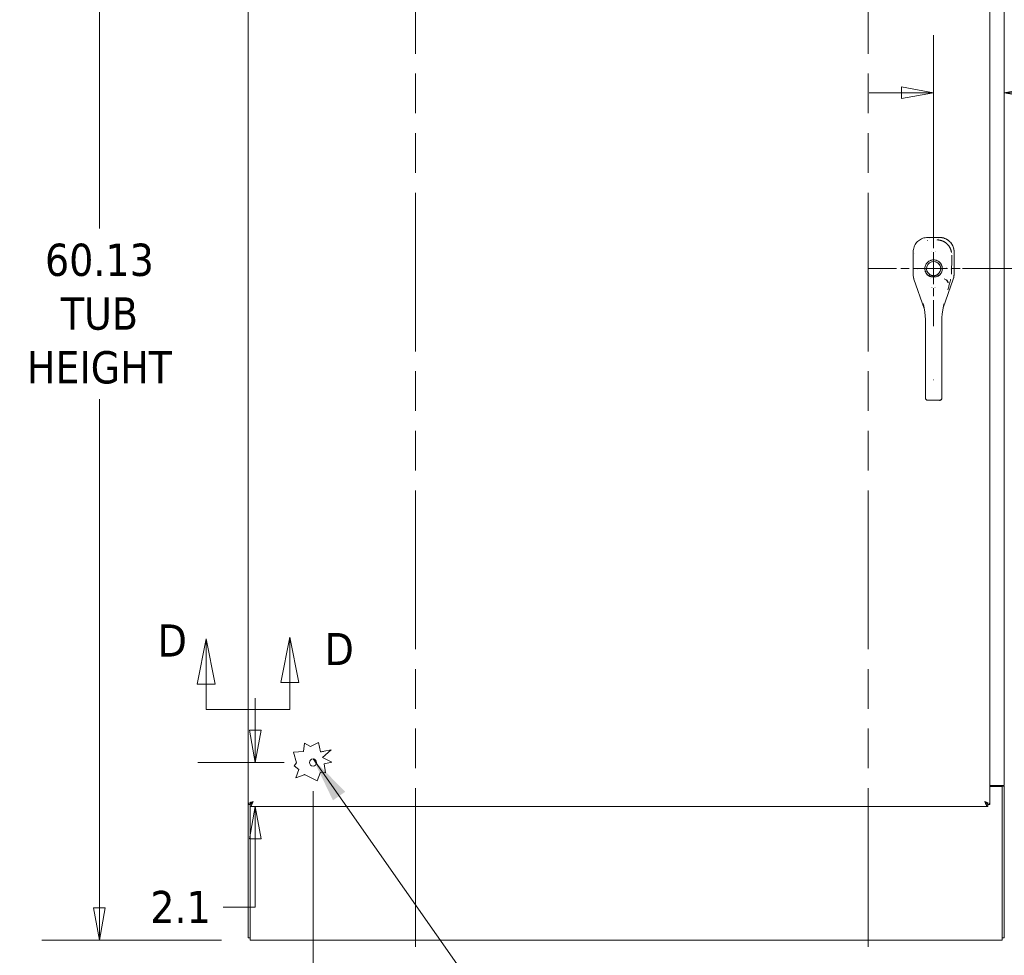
# Model space of a CAD drawing. Header units: inches. Extents: x 15 to 357, y 5 to 227.
# Tile 52 of 107: x 126 to 173, y 108 to 153. Entities that reach past the tile are written whole.
import ezdxf

# ---------------------------------------------------------------- set-up
doc = ezdxf.new("R2010")
doc.units = ezdxf.units.IN
doc.header["$LTSCALE"] = 22
doc.header["$MEASUREMENT"] = 0
doc.linetypes.add('CHAIN', pattern=[0.7087, 0.4724, -0.0591, 0.1181, -0.0591])
doc.linetypes.add('DOUBLE_DASH_CHAIN', pattern=[1.2403, 0.6614, -0.0827, 0.1654, -0.0827, 0.1654, -0.0827])
doc.layers.get('0').update_dxf_attribs({"lineweight": 0})
for name, color, linetype, lineweight in [('Center Mark (ANSI)', 7, 'Continuous', 5), ('Dimension (ANSI)', 7, 'Continuous', 5), ('Section Line (ANSI)', 7, 'DOUBLE_DASH_CHAIN', 5), ('Symbol (ANSI)', 7, 'Continuous', 5), ('Visible (ANSI)', 7, 'Continuous', 5)]:
    doc.layers.add(name, color=color, linetype=linetype, lineweight=lineweight)
doc.styles.add('Note Text (ANSI)', font='tahoma.ttf')
doc.styles.add('ROMANS', font='tahoma.ttf')
doc.dimstyles.new('Default (ANSI)', dxfattribs={"dimscale": 22, "dimtxt": 0.07, "dimasz": 0.07, "dimexe": 0.125, "dimexo": 0.0625, "dimgap": 0.031496, "dimtad": 0, "dimtih": 1, "dimtoh": 1, "dimrnd": 1e-08, "dimzin": 0, "dimdsep": 46, "dimtxsty": 'ROMANS', "dimblk": 'Filled-1', "dimcen": 0.09, "dimdle": 0.393701, "dimclrd": 256, "dimclre": 256, "dimclrt": 256, "dimadec": 0, "dimazin": 0, "dimtfac": 0.928571, "dimtofl": 0, "dimtmove": 0, "dimatfit": 3, "dimfxl": 1, "dimtolj": 1, "dimtzin": 0, "dimlwd": -1, "dimlwe": -1, "dimarcsym": 0})
doc.dimstyles.new('Default (ANSI)$7', dxfattribs={"dimscale": 22, "dimtxt": 0.07, "dimasz": 0.098425, "dimexe": 0.125, "dimexo": 0.0625, "dimgap": 0.031496, "dimtad": 0, "dimtih": 1, "dimtoh": 1, "dimrnd": 1e-08, "dimzin": 0, "dimdsep": 46, "dimtxsty": 'ROMANS', "dimblk": 'Filled-1', "dimcen": 0.09, "dimdle": 0.393701, "dimclrd": 256, "dimclre": 256, "dimclrt": 256, "dimadec": 0, "dimazin": 0, "dimtfac": 0.928571, "dimtofl": 0, "dimtmove": 0, "dimatfit": 3, "dimfxl": 1, "dimtolj": 1, "dimtzin": 0, "dimlwd": -1, "dimlwe": -1, "dimarcsym": 0})

# ---------------------------------------------------------------- blocks, each defined once
blk = doc.blocks.new('2dTransSection0')
at = {"layer": 'Section Line (ANSI)', "linetype": 'DOUBLE_DASH_CHAIN', "ltscale": 0.023685}
blk.add_line((7.5715, 7.8518), (7.5715, 4.8688), dxfattribs=at)
blk = doc.blocks.new('2dTransSection1')
at = {"layer": 'Section Line (ANSI)', "linetype": 'DOUBLE_DASH_CHAIN', "ltscale": 0.023685}
blk.add_line((6.5885, 7.8518), (6.5885, 4.8688), dxfattribs=at)
blk = doc.blocks.new('Filled-1')
at = {"color": 0}
for p, q in [((0, 0), (-1, 0.179)), ((-1, 0.179), (-1, -0.179)), ((-1, 0), (0, 0)), ((-1, -0.179), (0, 0))]:
    blk.add_line(p, q, dxfattribs=at)
at = {"color": 0, "flags": 128}
blk.add_lwpolyline([(-1, -0.179), (0, 0), (-1, 0.179), (-1, -0.179)], dxfattribs=at)
at = {"color": 0}
blk.add_solid([(-1, -0.179), (0, 0), (-1, 0.179), (-1, -0.179)], dxfattribs=at)
blk = doc.blocks.new('*D10')
at = {"layer": 'Defpoints', "color": 0, "transparency": 16777216}
for p in [(140.048, 117.091), (137.048, 114.989), (137.287, 114.989)]:
    blk.add_point(p, dxfattribs=at)
at = {"layer": 'Dimension (ANSI)', "transparency": 16777216}
for p, q in [((137.287, 118.631), (137.287, 120.171)), ((138.673, 117.091), (134.537, 117.091)), ((138.423, 114.989), (140.037, 114.989)), ((137.287, 113.449), (137.287, 110.19)), ((137.287, 110.19), (135.747, 110.19))]:
    blk.add_line(p, q, dxfattribs=at)
at = {"layer": 'Dimension (ANSI)', "transparency": 16777216, "xscale": 1.54000000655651, "yscale": 1.54000000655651, "zscale": 1.54000000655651}
for p, rotation in [((137.287, 117.091), 270), ((137.287, 114.989), 90)]:
    blk.add_blockref('Filled-1', p, dxfattribs=dict(at, rotation=rotation))
at = {"layer": 'Dimension (ANSI)', "transparency": 16777216, "insert": (133.719, 110.19), "char_height": 1.54, "attachment_point": 5, "style": 'ROMANS'}
blk.add_mtext('\\A1;2.1', dxfattribs=at)
blk = doc.blocks.new('*D11')
at = {"layer": 'Defpoints', "color": 0, "transparency": 16777216}
for p in [(129.843, 168.739), (137.05, 168.739), (137.05, 108.614)]:
    blk.add_point(p, dxfattribs=at)
at = {"layer": 'Dimension (ANSI)', "transparency": 16777216}
for p, q in [((135.675, 168.739), (127.093, 168.739)), ((129.843, 167.199), (129.843, 142.591)), ((129.843, 110.154), (129.843, 134.442)), ((135.675, 108.614), (127.093, 108.614))]:
    blk.add_line(p, q, dxfattribs=at)
at = {"layer": 'Dimension (ANSI)', "transparency": 16777216, "xscale": 1.54000000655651, "yscale": 1.54000000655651, "zscale": 1.54000000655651}
for p, rotation in [((129.843, 168.739), 90), ((129.843, 108.614), 270)]:
    blk.add_blockref('Filled-1', p, dxfattribs=dict(at, rotation=rotation))
at = {"layer": 'Dimension (ANSI)', "transparency": 16777216, "insert": (129.843, 138.517), "char_height": 1.54, "attachment_point": 5, "style": 'ROMANS'}
blk.add_mtext('\\A1;60.13\\PTUB\\PHEIGHT', dxfattribs=at)
blk = doc.blocks.new('*D13')
at = {"layer": 'Defpoints', "color": 0, "transparency": 16777216}
for p in [(140.048, 117.091), (136.948, 108.716), (140.048, 104.168)]:
    blk.add_point(p, dxfattribs=at)
at = {"layer": 'Dimension (ANSI)', "transparency": 16777216}
for p, q in [((140.048, 115.716), (140.048, 101.418)), ((136.948, 107.341), (136.948, 101.418)), ((135.408, 104.168), (133.148, 104.168)), ((141.588, 104.168), (143.128, 104.168))]:
    blk.add_line(p, q, dxfattribs=at)
at = {"layer": 'Dimension (ANSI)', "transparency": 16777216, "xscale": 1.54000000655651, "yscale": 1.54000000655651, "zscale": 1.54000000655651}
blk.add_blockref('Filled-1', (136.948, 104.168), dxfattribs=at)
at = {"layer": 'Dimension (ANSI)', "transparency": 16777216, "xscale": 1.54000000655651, "yscale": 1.54000000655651, "zscale": 1.54000000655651, "rotation": 180}
blk.add_blockref('Filled-1', (140.048, 104.168), dxfattribs=at)
at = {"layer": 'Dimension (ANSI)', "transparency": 16777216, "insert": (131.114, 104.168), "char_height": 1.54, "attachment_point": 5, "style": 'ROMANS'}
blk.add_mtext('\\A1;3.1', dxfattribs=at)
blk = doc.blocks.new('*D14')
at = {"layer": 'Defpoints', "color": 0, "transparency": 16777216}
for p in [(169.696, 140.676), (172.971, 108.614), (178.994, 108.614)]:
    blk.add_point(p, dxfattribs=at)
at = {"layer": 'Dimension (ANSI)', "transparency": 16777216}
for p, q in [((171.071, 140.676), (181.744, 140.676)), ((178.994, 139.136), (178.994, 126.355)), ((178.994, 110.154), (178.994, 122.934)), ((174.346, 108.614), (181.744, 108.614))]:
    blk.add_line(p, q, dxfattribs=at)
at = {"layer": 'Dimension (ANSI)', "transparency": 16777216, "xscale": 1.54000000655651, "yscale": 1.54000000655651, "zscale": 1.54000000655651}
for p, rotation in [((178.994, 140.676), 90), ((178.994, 108.614), 270)]:
    blk.add_blockref('Filled-1', p, dxfattribs=dict(at, rotation=rotation))
at = {"layer": 'Dimension (ANSI)', "transparency": 16777216, "insert": (178.994, 124.645), "char_height": 1.54, "attachment_point": 5, "style": 'ROMANS'}
blk.add_mtext('\\A1;(32.06)', dxfattribs=at)
blk = doc.blocks.new('*D15')
at = {"layer": 'Defpoints', "color": 0, "transparency": 16777216}
for p in [(169.696, 149.079), (169.696, 140.676), (173.073, 131.566)]:
    blk.add_point(p, dxfattribs=at)
at = {"layer": 'Dimension (ANSI)', "transparency": 16777216}
for p, q in [((169.696, 142.051), (169.696, 151.829)), ((168.156, 149.079), (166.616, 149.079)), ((174.613, 149.079), (176.153, 149.079))]:
    blk.add_line(p, q, dxfattribs=at)
at = {"layer": 'Dimension (ANSI)', "transparency": 16777216, "xscale": 1.54000000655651, "yscale": 1.54000000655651, "zscale": 1.54000000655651}
blk.add_blockref('Filled-1', (169.696, 149.079), dxfattribs=at)
at = {"layer": 'Dimension (ANSI)', "transparency": 16777216, "xscale": 1.54000000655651, "yscale": 1.54000000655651, "zscale": 1.54000000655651, "rotation": 180}
blk.add_blockref('Filled-1', (173.073, 149.079), dxfattribs=at)
at = {"layer": 'Dimension (ANSI)', "transparency": 16777216, "insert": (179.6, 149.079), "char_height": 1.54, "attachment_point": 5, "style": 'ROMANS'}
blk.add_mtext('\\A1;(3.38)', dxfattribs=at)
blk = doc.blocks.new('2dTransSection3')
at = {"layer": 'Section Line (ANSI)', "linetype": 'Continuous'}
for p, q in [((6.1339, 5.5905), (6.1144, 5.4925)), ((6.1339, 5.4925), (6.1339, 5.5905)), ((6.1534, 5.4925), (6.1339, 5.5905)), ((6.3157, 5.5942), (6.2962, 5.4962)), ((6.3157, 5.4962), (6.3157, 5.5942)), ((6.3352, 5.4962), (6.3157, 5.5942)), ((6.2962, 5.4962), (6.3352, 5.4962)), ((6.3157, 5.437), (6.3157, 5.4962)), ((6.1144, 5.4925), (6.1534, 5.4925)), ((6.1339, 5.437), (6.1339, 5.4925)), ((6.1339, 5.437), (6.1483, 5.437)), ((6.3013, 5.437), (6.3157, 5.437))]:
    blk.add_line(p, q, dxfattribs=at)
at = {"layer": 'Section Line (ANSI)', "linetype": 'DOUBLE_DASH_CHAIN', "ltscale": 0.022497}
blk.add_line((6.1339, 5.437), (6.3157, 5.437), dxfattribs=at)
at = {"layer": 'Section Line (ANSI)', "linetype": 'Continuous', "flags": 128}
for points in [[(6.1534, 5.4925), (6.1339, 5.5905), (6.1144, 5.4925), (6.1534, 5.4925)], [(6.3352, 5.4962), (6.3157, 5.5942), (6.2962, 5.4962), (6.3352, 5.4962)]]:
    blk.add_lwpolyline(points, dxfattribs=at)
at = {"layer": 'Section Line (ANSI)'}
for points in [[(6.1534, 5.4925), (6.1339, 5.5905), (6.1144, 5.4925), (6.1534, 5.4925)], [(6.3352, 5.4962), (6.3157, 5.5942), (6.2962, 5.4962), (6.3352, 5.4962)]]:
    blk.add_solid(points, dxfattribs=at)
at = {"layer": 'Section Line (ANSI)', "char_height": 0.07, "attachment_point": 7, "style": 'Note Text (ANSI)'}
for insert in [(6.0284, 5.5521), (6.3909, 5.5336)]:
    blk.add_mtext('D', dxfattribs=dict(at, insert=insert))

msp = doc.modelspace()

# ---------------------------------------------------------------- linework, layer by layer
at = {"layer": 'Center Mark (ANSI)', "linetype": 'CHAIN', "ltscale": 0.147347}
msp.add_line((169.6955, 143.7652), (169.6955, 137.926), dxfattribs=at)
at = {"layer": 'Center Mark (ANSI)', "linetype": 'CHAIN', "ltscale": 0.155912}
msp.add_line((172.7847, 140.676), (166.6063, 140.676), dxfattribs=at)
at = {"layer": 'Visible (ANSI)'}
for p, q in [((136.9455, 115.0912), (136.9455, 166.2608)), ((172.383, 166.2608), (172.383, 115.0912)), ((173.0725, 165.3635), (173.0725, 115.9885)), ((169.4189, 142.1646), (169.4111, 142.1646)), ((169.9759, 142.1639), (169.4189, 142.1646)), ((169.4189, 142.1646), (169.9759, 142.1639)), ((169.4897, 142.0936), (169.4897, 142.0936)), ((169.9049, 142.0931), (169.905, 142.0931)), ((169.905, 142.0931), (169.9049, 142.0931)), ((169.9838, 142.1638), (169.9759, 142.1639)), ((169.4109, 142.0357), (169.4109, 142.0215)), ((169.8581, 142.0463), (169.8581, 142.033)), ((168.7202, 141.4676), (168.7188, 140.4035)), ((168.7188, 140.4035), (168.7202, 141.4676)), ((168.7202, 141.4754), (168.7202, 141.4676)), ((168.7909, 141.3966), (168.7909, 141.3966)), ((170.602, 141.3943), (170.602, 141.3943)), ((170.6716, 140.401), (170.6729, 141.4651)), ((170.6729, 141.4651), (170.6716, 140.401)), ((170.6729, 141.4651), (170.6729, 141.4729)), ((169.7128, 141.0147), (169.7123, 141.0148)), ((169.8207, 140.9913), (169.8202, 140.9914)), ((170.0177, 140.7819), (170.0178, 140.7819)), ((170.0178, 140.7819), (170.0177, 140.7819)), ((170.0213, 140.7701), (170.0214, 140.7701)), ((168.7188, 140.4022), (168.7188, 140.4035)), ((168.7577, 140.1729), (168.7572, 140.1742)), ((169.3016, 140.5364), (169.3016, 140.5364)), ((169.3095, 140.5159), (169.3095, 140.5159)), ((169.4534, 140.4385), (169.4534, 140.4386)), ((169.4534, 140.3354), (169.4534, 140.3354)), ((169.465, 140.3275), (169.5084, 140.3931)), ((169.4928, 140.4042), (169.4928, 140.4041)), ((169.4928, 140.3156), (169.4928, 140.3152)), ((169.5698, 140.3609), (169.5709, 140.3606)), ((169.5888, 140.3541), (169.5888, 140.3539)), ((169.5888, 140.3539), (169.5888, 140.3541)), ((169.6006, 140.3502), (169.6006, 140.3505)), ((169.6667, 140.2784), (169.6661, 140.2784)), ((169.6782, 140.3373), (169.6805, 140.3369)), ((169.7235, 140.2783), (169.723, 140.2783)), ((169.8827, 140.3931), (169.9261, 140.3275)), ((169.8983, 140.4041), (169.8983, 140.4042)), ((169.8983, 140.3152), (169.8983, 140.3156)), ((169.9377, 140.4386), (169.9377, 140.4385)), ((169.9377, 140.3354), (169.9377, 140.3354)), ((170.0811, 140.5149), (170.0811, 140.515)), ((170.089, 140.5354), (170.089, 140.5354)), ((170.6716, 140.401), (170.6716, 140.3997)), ((168.7577, 140.1729), (169.2464, 138.7709)), ((169.2464, 138.7709), (168.7577, 140.1729)), ((169.5735, 139.7839), (169.5735, 139.7841)), ((169.5735, 139.7841), (169.5735, 139.7839)), ((169.5853, 139.7839), (169.5853, 139.7841)), ((169.5971, 139.7841), (169.5971, 139.7839)), ((169.794, 139.7839), (169.794, 139.784)), ((170.6321, 140.1705), (170.1495, 138.7974)), ((170.6325, 140.1718), (170.6321, 140.1705)), ((169.3018, 137.3296), (169.3018, 138.2556)), ((170.0892, 138.2556), (170.0892, 137.3296)), ((169.3018, 135.3611), (169.3018, 137.3296)), ((169.3018, 137.3296), (169.3018, 135.3611)), ((170.0892, 137.3296), (170.0892, 135.3611)), ((170.0892, 135.3611), (170.0892, 137.3296)), ((169.3018, 135.3611), (169.3018, 134.553)), ((170.0892, 134.553), (170.0892, 135.3611)), ((169.3018, 134.553), (169.3018, 134.4939)), ((169.3018, 134.4939), (169.3018, 134.553)), ((170.0892, 134.4939), (170.0892, 134.553)), ((170.0892, 134.553), (170.0892, 134.4939)), ((169.4199, 134.3916), (169.9711, 134.3916)), ((169.9711, 134.3916), (169.4199, 134.3916)), ((139.1127, 117.5804), (139.594, 117.6112)), ((139.594, 117.6112), (139.6428, 118.0065)), ((139.6428, 118.0065), (139.9305, 117.8553)), ((139.9305, 117.8553), (140.31, 118.0472)), ((140.31, 118.0472), (140.4014, 117.5992)), ((140.9128, 117.6922), (140.4938, 117.3222)), ((140.587, 117.6258), (140.9128, 117.6922)), ((139.2599, 117.0732), (139.1127, 117.5804)), ((140.4938, 117.3222), (140.9495, 117.1053)), ((139.1465, 116.9382), (139.2599, 117.0732)), ((139.3694, 116.7512), (139.1465, 116.9382)), ((139.2196, 116.3585), (139.3694, 116.7512)), ((140.9495, 117.1053), (140.587, 117.0313)), ((140.587, 117.0313), (140.6401, 116.5943)), ((139.6293, 116.4971), (139.2196, 116.3585)), ((140.2429, 116.2081), (139.6705, 116.5089)), ((140.4014, 116.6238), (140.2429, 116.2081)), ((140.6401, 116.5943), (140.4014, 116.6238)), ((172.8299, 115.9885), (172.383, 115.9885)), ((172.9705, 115.9375), (172.383, 115.9375)), ((172.8299, 115.9885), (173.0725, 115.9885)), ((172.9705, 115.9573), (172.9705, 115.9885)), ((172.9705, 115.9375), (172.9705, 115.9573)), ((173.0725, 115.9573), (172.9705, 115.9573)), ((172.9705, 115.9375), (172.9705, 108.8561)), ((173.0725, 108.7155), (173.0725, 115.9573)), ((137.0475, 115.0912), (136.9455, 115.0912)), ((136.9475, 115.0912), (136.9475, 108.7155)), ((137.0482, 115.0905), (137.0482, 114.9885)), ((172.2803, 114.9885), (137.0482, 114.9885)), ((137.0495, 115.0905), (137.0495, 115.1063)), ((137.0495, 108.8561), (137.0495, 114.9885)), ((172.2803, 115.0905), (172.2803, 114.9885)), ((172.281, 115.0912), (172.383, 115.0912)), ((137.0495, 108.7155), (136.9475, 108.7155)), ((137.0495, 108.8561), (137.0495, 108.6135)), ((172.9705, 108.6135), (172.9705, 108.8561)), ((172.9705, 108.7155), (173.0725, 108.7155)), ((172.9705, 108.6135), (137.0495, 108.6135))]:
    msp.add_line(p, q, dxfattribs=at)
msp.add_circle((140.0475, 117.0905), 0.1685, dxfattribs=at)
for centre, radius, start, end in [((169.6955, 141.561), 0.14, 320.13513, 320.13739), ((169.6955, 140.676), 0.4179, 303.48125, 236.51875), ((169.6955, 140.676), 0.3392, 303.48125, 236.51875), ((169.6955, 140.676), 0.3392, 0, 180), ((169.6955, 140.5185), 0.4724, 116.64612, 116.6962), ((169.6955, 140.5185), 0.4724, 63.3038, 63.35387), ((170.3008, 140.754), 0.0197, 251.62649, 252.15456), ((170.3008, 140.754), 0.0197, 251.62517, 252.15333), ((169.6955, 140.676), 0.5078, 255.3119, 255.31201), ((140.7176, 116.0487), 1.5825, 94.73297, 101.52723), ((139.6561, 116.4813), 0.0311, 62.27939, 149.61141)]:
    msp.add_arc(centre, radius, start, end, dxfattribs=at)
for centre, major_axis, ratio, start_param, end_param in [((169.419, 142.1646), (0.129, -0.0002), 0.00001, 4.651125, 4.7122074), ((169.9759, 142.1639), (0.129, -0.0002), 0.00001, 4.7125705, 4.773653), ((168.7202, 141.4675), (0.0002, 0.129), 0.00001, 4.7125705, 4.773653), ((170.6729, 141.465), (-0.0002, -0.129), 0.00001, 4.651125, 4.7122074), ((169.4059, 140.4008), (0.1145, -0.6789), 0.997956, 4.5436754, 4.8811026), ((169.465, 140.3275), (0.0434, 0.0657), 0.00001, 4.7123855, 6.2500982), ((169.9261, 140.3275), (-0.0434, 0.0657), 0.00001, 0.0446996, 1.5766231), ((170.2274, 140.3667), (0.1373, 0.2391), 0.281198, 4.0229143, 4.0586223), ((170.1919, 140.042), (0.1785, -0.083), 0.6904569, 0.3027246, 1.8814457), ((170.1972, 140.0537), (0.1795, -0.0809), 0.6615818, 0.2947925, 1.8605315), ((169.9844, 140.4001), (0.1162, 0.6786), 0.997956, 4.5436754, 4.8811026), ((169.6955, 139.8045), (-0.0807, 0), 0.9990844, 0.2561907, 0.2598955), ((169.6955, 139.804), (-0.0689, 0), 0.9990844, 0.2938643, 0.2983422), ((169.6955, 139.804), (-0.0689, 0), 0.9990844, 0.2938642, 0.2983422), ((169.6955, 139.8008), (-0.0602, 0), 0.9990844, 0.2809467, 0.2860887), ((169.6955, 139.8008), (-0.0602, 0), 0.9990844, 0.2809467, 0.2860888), ((169.6955, 139.8003), (-0.0485, 0), 0.9990844, 0.3419789, 0.3485169), ((169.6955, 139.8003), (0.0485, 0), 0.9990844, 5.9346733, 5.9397847), ((169.6955, 139.8008), (0.0602, 0), 0.9990844, 5.9971014, 6.0008554), ((169.6955, 139.8008), (0.0602, 0), 0.9990844, 5.9971014, 6.0008554), ((169.6955, 139.804), (0.0689, 0), 0.9990844, 5.9848479, 5.9879683), ((169.6955, 139.804), (0.0689, 0), 0.9990844, 5.9848479, 5.9879683), ((169.6955, 139.8045), (0.0807, 0), 0.9990844, 6.0232946, 6.0256955), ((170.4156, 140.3006), (-0.1189, -0.4118), 0.1586919, 0.7979277, 0.837041), ((169.4199, 134.4939), (-0.1181, 0), 0.8660254, 0, 1.5707963), ((169.9711, 134.4939), (0.1181, 0), 0.8660254, 4.712389, 6.2831853), ((169.9711, 134.4939), (0.1181, 0), 0.8660113, 4.7125506, 6.2829236), ((170.0105, 134.4939), (0.0787, 0), 0.5000008, 6.2731636, 6.2832145)]:
    msp.add_ellipse(centre, major_axis=major_axis, ratio=ratio, start_param=start_param, end_param=end_param, dxfattribs=at)
for points, knots in [([(168.7202, 141.4754), (168.7202, 141.5164), (168.7238, 141.5572), (168.7309, 141.5971), (168.7379, 141.637), (168.7484, 141.6761), (168.7621, 141.7139), (168.7758, 141.7516), (168.7928, 141.788), (168.8128, 141.8226), (168.8327, 141.8571), (168.8557, 141.8899), (168.8813, 141.9204), (168.9069, 141.9509), (168.9352, 141.9791), (168.9657, 142.0046), (168.9963, 142.0302), (169.0291, 142.053), (169.0637, 142.0729), (169.0984, 142.0928), (169.1348, 142.1096), (169.1726, 142.1233), (169.2104, 142.1369), (169.2495, 142.1473), (169.2894, 142.1542), (169.3294, 142.1611), (169.3701, 142.1646), (169.4111, 142.1646)], [0, 0, 0, 0, 0.1111111, 0.1111111, 0.1111111, 0.2222222, 0.2222222, 0.2222222, 0.3333333, 0.3333333, 0.3333333, 0.4444444, 0.4444444, 0.4444444, 0.5555556, 0.5555556, 0.5555556, 0.6666667, 0.6666667, 0.6666667, 0.7777778, 0.7777778, 0.7777778, 0.8888889, 0.8888889, 0.8888889, 1, 1, 1, 1]), ([(169.4111, 142.1646), (169.3703, 142.1646), (169.3297, 142.1612), (169.2898, 142.1543), (169.2497, 142.1473), (169.2104, 142.1369), (169.1725, 142.1232), (169.1724, 142.1232), (169.1723, 142.1232), (169.1723, 142.1232), (169.1346, 142.1095), (169.0982, 142.0927), (169.0637, 142.0729), (169.0636, 142.0728), (169.0636, 142.0728), (169.0635, 142.0728), (169.029, 142.0529), (168.9963, 142.0302), (168.9659, 142.0048), (168.9658, 142.0047), (168.9657, 142.0046), (168.9656, 142.0045), (168.9351, 141.979), (168.9069, 141.9509), (168.8813, 141.9205), (168.8812, 141.9204), (168.8811, 141.9202), (168.8811, 141.9201), (168.8556, 141.8898), (168.8327, 141.8572), (168.8128, 141.8228), (168.8128, 141.8227), (168.8128, 141.8226), (168.8127, 141.8225), (168.7928, 141.7881), (168.7759, 141.7518), (168.7622, 141.7141), (168.7622, 141.714), (168.7621, 141.714), (168.7621, 141.7139), (168.7484, 141.6761), (168.7379, 141.6369), (168.7308, 141.597), (168.7308, 141.5969), (168.7308, 141.5968), (168.7308, 141.5967), (168.7238, 141.5568), (168.7202, 141.5162), (168.7202, 141.4754)], [0, 0, 0, 0, 0.1108364, 0.1108364, 0.1108364, 0.2222222, 0.2222222, 0.2222222, 0.2223767, 0.2223767, 0.2223767, 0.3330931, 0.3330931, 0.3330931, 0.3333333, 0.3333333, 0.3333333, 0.4440371, 0.4440371, 0.4440371, 0.4444444, 0.4444444, 0.4444444, 0.5555556, 0.5555556, 0.5555556, 0.5559572, 0.5559572, 0.5559572, 0.6666667, 0.6666667, 0.6666667, 0.6669005, 0.6669005, 0.6669005, 0.7776076, 0.7776076, 0.7776076, 0.7777778, 0.7777778, 0.7777778, 0.8888889, 0.8888889, 0.8888889, 0.8891566, 0.8891566, 0.8891566, 1, 1, 1, 1]), ([(170.6729, 141.4729), (170.673, 141.5056), (170.6707, 141.5382), (170.6663, 141.5704), (170.6652, 141.5785), (170.6639, 141.5865), (170.6626, 141.5945), (170.6584, 141.6186), (170.6529, 141.6424), (170.6463, 141.6659), (170.6419, 141.6813), (170.637, 141.6965), (170.6316, 141.7115), (170.626, 141.727), (170.6198, 141.7424), (170.6131, 141.7575), (170.6035, 141.779), (170.5929, 141.8), (170.5812, 141.8204), (170.5768, 141.828), (170.5723, 141.8356), (170.5676, 141.843), (170.5511, 141.8694), (170.5328, 141.8945), (170.513, 141.9183), (170.5121, 141.9193), (170.5113, 141.9203), (170.5104, 141.9213), (170.4894, 141.9461), (170.4667, 141.9694), (170.4424, 141.991), (170.4379, 141.9949), (170.4334, 141.9988), (170.4289, 142.0026), (170.4086, 142.0197), (170.3872, 142.0356), (170.365, 142.0502), (170.3539, 142.0575), (170.3426, 142.0645), (170.3311, 142.0712), (170.3152, 142.0803), (170.299, 142.0889), (170.2824, 142.0967), (170.2628, 142.1061), (170.2427, 142.1145), (170.2222, 142.1219), (170.2128, 142.1253), (170.2033, 142.1285), (170.1937, 142.1316), (170.1648, 142.1407), (170.1353, 142.1479), (170.1053, 142.1532), (170.102, 142.1538), (170.0987, 142.1543), (170.0953, 142.1549), (170.0586, 142.1608), (170.0212, 142.1638), (169.9838, 142.1638)], [0, 0, 0, 0, 0.0888733, 0.0888733, 0.0888733, 0.1111111, 0.1111111, 0.1111111, 0.1781623, 0.1781623, 0.1781623, 0.2222222, 0.2222222, 0.2222222, 0.267931, 0.267931, 0.267931, 0.3333333, 0.3333333, 0.3333333, 0.3578156, 0.3578156, 0.3578156, 0.4444444, 0.4444444, 0.4444444, 0.4481347, 0.4481347, 0.4481347, 0.5389433, 0.5389433, 0.5389433, 0.5555556, 0.5555556, 0.5555556, 0.629644, 0.629644, 0.629644, 0.6666667, 0.6666667, 0.6666667, 0.7175691, 0.7175691, 0.7175691, 0.7777778, 0.7777778, 0.7777778, 0.8054377, 0.8054377, 0.8054377, 0.8888889, 0.8888889, 0.8888889, 0.8980912, 0.8980912, 0.8980912, 1, 1, 1, 1]), ([(169.9838, 142.1638), (170.0248, 142.1638), (170.0655, 142.1602), (170.1054, 142.1532), (170.1453, 142.1461), (170.1845, 142.1356), (170.2222, 142.1219), (170.26, 142.1082), (170.2963, 142.0912), (170.3309, 142.0713), (170.3655, 142.0513), (170.3983, 142.0284), (170.4287, 142.0027), (170.4592, 141.9771), (170.4875, 141.9488), (170.513, 141.9183), (170.5385, 141.8877), (170.5614, 141.8549), (170.5813, 141.8203), (170.6011, 141.7856), (170.618, 141.7492), (170.6316, 141.7114), (170.6452, 141.6736), (170.6556, 141.6345), (170.6626, 141.5945), (170.6695, 141.5546), (170.673, 141.5139), (170.6729, 141.4729)], [0, 0, 0, 0, 0.1111111, 0.1111111, 0.1111111, 0.2222222, 0.2222222, 0.2222222, 0.3333333, 0.3333333, 0.3333333, 0.4444444, 0.4444444, 0.4444444, 0.5555556, 0.5555556, 0.5555556, 0.6666667, 0.6666667, 0.6666667, 0.7777778, 0.7777778, 0.7777778, 0.8888889, 0.8888889, 0.8888889, 1, 1, 1, 1]), ([(169.8581, 142.0463), (169.8676, 142.0463), (169.8771, 142.0461), (169.8866, 142.0457), (169.8988, 142.0452), (169.911, 142.0444), (169.9231, 142.0432), (169.9353, 142.0421), (169.9473, 142.0407), (169.9594, 142.0389), (169.9714, 142.0372), (169.9833, 142.0351), (169.9952, 142.0327), (170.0071, 142.0304), (170.0189, 142.0277), (170.0306, 142.0248), (170.0423, 142.0218), (170.0539, 142.0186), (170.0654, 142.015), (170.0769, 142.0115), (170.0883, 142.0077), (170.0996, 142.0035), (170.1083, 142.0004), (170.1169, 141.997), (170.1255, 141.9935), (170.128, 141.9925), (170.1305, 141.9914), (170.133, 141.9903), (170.144, 141.9857), (170.1549, 141.9807), (170.1657, 141.9755), (170.1764, 141.9702), (170.187, 141.9647), (170.1975, 141.959), (170.2079, 141.9532), (170.2182, 141.9472), (170.2283, 141.9409), (170.2384, 141.9346), (170.2483, 141.928), (170.2581, 141.9212), (170.2679, 141.9144), (170.2775, 141.9074), (170.2868, 141.9001), (170.2962, 141.8928), (170.3054, 141.8853), (170.3144, 141.8775), (170.3234, 141.8698), (170.3322, 141.8618), (170.3408, 141.8536), (170.3447, 141.8499), (170.3485, 141.8461), (170.3523, 141.8423), (170.3569, 141.8377), (170.3614, 141.8331), (170.3659, 141.8283), (170.374, 141.8197), (170.3819, 141.8108), (170.3896, 141.8018), (170.3973, 141.7927), (170.4048, 141.7835), (170.412, 141.774), (170.4192, 141.7646), (170.4262, 141.755), (170.4329, 141.7452), (170.4396, 141.7353), (170.4461, 141.7253), (170.4523, 141.7152), (170.4585, 141.705), (170.4645, 141.6947), (170.4702, 141.6842), (170.4759, 141.6737), (170.4813, 141.6631), (170.4865, 141.6523), (170.4916, 141.6415), (170.4965, 141.6306), (170.5011, 141.6195), (170.5017, 141.6181), (170.5023, 141.6166), (170.5029, 141.6151), (170.5068, 141.6055), (170.5106, 141.5958), (170.5141, 141.586), (170.5181, 141.5747), (170.5218, 141.5632), (170.5253, 141.5517), (170.5288, 141.5402), (170.5319, 141.5285), (170.5348, 141.5168), (170.5377, 141.5051), (170.5402, 141.4933), (170.5425, 141.4814), (170.5448, 141.4695), (170.5467, 141.4575), (170.5484, 141.4455), (170.5486, 141.4436), (170.5489, 141.4417), (170.5491, 141.4398)], [0, 0, 0, 0, 0.026039, 0.026039, 0.026039, 0.05939974, 0.05939974, 0.05939974, 0.09265021, 0.09265021, 0.09265021, 0.12579441, 0.12579441, 0.12579441, 0.15883993, 0.15883993, 0.15883993, 0.19179099, 0.19179099, 0.19179099, 0.22465332, 0.22465332, 0.22465332, 0.25, 0.25, 0.25, 0.25743611, 0.25743611, 0.25743611, 0.29014084, 0.29014084, 0.29014084, 0.32277501, 0.32277501, 0.32277501, 0.35534973, 0.35534973, 0.35534973, 0.38787621, 0.38787621, 0.38787621, 0.42036626, 0.42036626, 0.42036626, 0.45283209, 0.45283209, 0.45283209, 0.48528604, 0.48528604, 0.48528604, 0.5, 0.5, 0.5, 0.51773856, 0.51773856, 0.51773856, 0.55019316, 0.55019316, 0.55019316, 0.58266116, 0.58266116, 0.58266116, 0.61515314, 0.61515314, 0.61515314, 0.6476851, 0.6476851, 0.6476851, 0.68026555, 0.68026555, 0.68026555, 0.71290502, 0.71290502, 0.71290502, 0.74561706, 0.74561706, 0.74561706, 0.75, 0.75, 0.75, 0.77840807, 0.77840807, 0.77840807, 0.81127775, 0.81127775, 0.81127775, 0.84423634, 0.84423634, 0.84423634, 0.87729097, 0.87729097, 0.87729097, 0.91044535, 0.91044535, 0.91044535, 0.91565653, 0.91565653, 0.91565653, 0.91565653]), ([(169.465, 140.3275), (169.4392, 140.3445), (169.4158, 140.364), (169.3945, 140.3861), (169.3732, 140.4083), (169.354, 140.4332), (169.3379, 140.4598), (169.3218, 140.4864), (169.3088, 140.5147), (169.299, 140.5441), (169.2892, 140.5735), (169.2827, 140.604), (169.2797, 140.6348), (169.2766, 140.6657), (169.277, 140.6969), (169.2808, 140.7277), (169.2847, 140.7584), (169.2919, 140.7888), (169.3025, 140.8179), (169.313, 140.8471), (169.3268, 140.8751), (169.3435, 140.9012), (169.3602, 140.9273), (169.3798, 140.9516), (169.4019, 140.9734), (169.4239, 140.9952), (169.4484, 141.0145), (169.4748, 141.0309), (169.5011, 141.0472), (169.5292, 141.0607), (169.5585, 141.0708), (169.5878, 141.081), (169.6182, 141.0879), (169.6491, 141.0913), (169.6799, 141.0948), (169.7111, 141.0948), (169.7419, 141.0913), (169.7727, 141.0879), (169.8031, 141.081), (169.8324, 141.0709), (169.8617, 141.0607), (169.8899, 141.0473), (169.9162, 141.0309), (169.9425, 141.0145), (169.967, 140.9952), (169.9891, 140.9734), (170.0112, 140.9517), (170.0308, 140.9274), (170.0475, 140.9013), (170.0642, 140.8752), (170.078, 140.8472), (170.0886, 140.818), (170.0991, 140.7889), (170.1064, 140.7585), (170.1102, 140.7278), (170.1141, 140.697), (170.1145, 140.6658), (170.1114, 140.635), (170.1084, 140.6041), (170.1019, 140.5736), (170.0921, 140.5442), (170.0823, 140.5148), (170.0693, 140.4865), (170.0532, 140.4599), (170.0371, 140.4333), (170.0179, 140.4084), (169.9966, 140.3862), (169.9753, 140.364), (169.9519, 140.3446), (169.9261, 140.3275)], [0, 0, 0, 0, 0.0434783, 0.0434783, 0.0434783, 0.0869565, 0.0869565, 0.0869565, 0.1304348, 0.1304348, 0.1304348, 0.173913, 0.173913, 0.173913, 0.2173913, 0.2173913, 0.2173913, 0.2608696, 0.2608696, 0.2608696, 0.3043478, 0.3043478, 0.3043478, 0.3478261, 0.3478261, 0.3478261, 0.3913043, 0.3913043, 0.3913043, 0.4347826, 0.4347826, 0.4347826, 0.4782609, 0.4782609, 0.4782609, 0.5217391, 0.5217391, 0.5217391, 0.5652174, 0.5652174, 0.5652174, 0.6086957, 0.6086957, 0.6086957, 0.6521739, 0.6521739, 0.6521739, 0.6956522, 0.6956522, 0.6956522, 0.7391304, 0.7391304, 0.7391304, 0.7826087, 0.7826087, 0.7826087, 0.826087, 0.826087, 0.826087, 0.8695652, 0.8695652, 0.8695652, 0.9130435, 0.9130435, 0.9130435, 0.9565217, 0.9565217, 0.9565217, 1, 1, 1, 1]), ([(168.7188, 140.4022), (168.7188, 140.4023), (168.7188, 140.4025), (168.7188, 140.4026), (168.7188, 140.4028), (168.7188, 140.4029), (168.7188, 140.4031), (168.7188, 140.4032), (168.7188, 140.4034), (168.7188, 140.4035)], [0, 0, 0, 0, 0.3333333, 0.3333333, 0.3333333, 0.6666667, 0.6666667, 0.6666667, 1, 1, 1, 1]), ([(168.7572, 140.1742), (168.7487, 140.1986), (168.7416, 140.2234), (168.7359, 140.2486), (168.7302, 140.2738), (168.7259, 140.2992), (168.723, 140.3249), (168.7202, 140.3505), (168.7188, 140.3763), (168.7188, 140.4022)], [0, 0, 0, 0, 0.3333333, 0.3333333, 0.3333333, 0.6666667, 0.6666667, 0.6666667, 1, 1, 1, 1]), ([(168.7577, 140.1729), (168.7576, 140.173), (168.7576, 140.1732), (168.7575, 140.1733), (168.7575, 140.1735), (168.7574, 140.1736), (168.7574, 140.1738), (168.7573, 140.1739), (168.7573, 140.174), (168.7572, 140.1742)], [0, 0, 0, 0, 0.3333333, 0.3333333, 0.3333333, 0.6666667, 0.6666667, 0.6666667, 1, 1, 1, 1]), ([(169.9261, 140.3275), (169.9007, 140.3151), (169.8733, 140.3051), (169.843, 140.2971), (169.8128, 140.289), (169.7797, 140.283), (169.7462, 140.2799), (169.7128, 140.2769), (169.6791, 140.2769), (169.6456, 140.2799), (169.6122, 140.2829), (169.579, 140.2889), (169.5486, 140.2969), (169.5182, 140.305), (169.4906, 140.315), (169.465, 140.3275)], [0, 0, 0, 0, 0.2, 0.2, 0.2, 0.4, 0.4, 0.4, 0.6, 0.6, 0.6, 0.8, 0.8, 0.8, 1, 1, 1, 1]), ([(169.9261, 140.3275), (169.9255, 140.3272), (169.925, 140.327), (169.9244, 140.3267), (169.9134, 140.3217), (169.902, 140.317), (169.8902, 140.3125), (169.8769, 140.3074), (169.8631, 140.3027), (169.8486, 140.2986), (169.8467, 140.2981), (169.8448, 140.2976), (169.843, 140.297), (169.8292, 140.2933), (169.8149, 140.29), (169.8002, 140.2873), (169.7827, 140.284), (169.7647, 140.2816), (169.7466, 140.28), (169.7464, 140.28), (169.7461, 140.2799), (169.7459, 140.2799), (169.7271, 140.2783), (169.7083, 140.2775), (169.6895, 140.2777), (169.6748, 140.2779), (169.6602, 140.2786), (169.6455, 140.2799), (169.6408, 140.2803), (169.6361, 140.2808), (169.6313, 140.2813), (169.612, 140.2835), (169.5928, 140.2866), (169.5744, 140.2906), (169.5656, 140.2925), (169.557, 140.2946), (169.5486, 140.2969), (169.5394, 140.2994), (169.5304, 140.3021), (169.5217, 140.3051), (169.5058, 140.3103), (169.4907, 140.3162), (169.4763, 140.3225), (169.4725, 140.3241), (169.4687, 140.3258), (169.465, 140.3275)], [0, 0, 0, 0, 0.0043252, 0.0043252, 0.0043252, 0.0908492, 0.0908492, 0.0908492, 0.1876614, 0.1876614, 0.1876614, 0.2, 0.2, 0.2, 0.290523, 0.290523, 0.290523, 0.398627, 0.398627, 0.398627, 0.4, 0.4, 0.4, 0.5122456, 0.5122456, 0.5122456, 0.6, 0.6, 0.6, 0.6283589, 0.6283589, 0.6283589, 0.7447182, 0.7447182, 0.7447182, 0.8, 0.8, 0.8, 0.8607816, 0.8607816, 0.8607816, 0.9709889, 0.9709889, 0.9709889, 1, 1, 1, 1]), ([(169.5083, 140.393), (169.5262, 140.3812), (169.5453, 140.371), (169.5659, 140.3625), (169.5864, 140.354), (169.6084, 140.3473), (169.6303, 140.343), (169.6522, 140.3388), (169.6739, 140.3367), (169.6956, 140.3367), (169.7173, 140.3367), (169.7389, 140.3388), (169.7608, 140.343), (169.7826, 140.3473), (169.8046, 140.354), (169.8252, 140.3625), (169.8458, 140.371), (169.8649, 140.3812), (169.8827, 140.393)], [0, 0, 0, 0, 0.1666667, 0.1666667, 0.1666667, 0.3333333, 0.3333333, 0.3333333, 0.5, 0.5, 0.5, 0.6666667, 0.6666667, 0.6666667, 0.8333333, 0.8333333, 0.8333333, 1, 1, 1, 1]), ([(169.5084, 140.3931), (169.5114, 140.3911), (169.5144, 140.3892), (169.5175, 140.3873), (169.5294, 140.3799), (169.5417, 140.3733), (169.5544, 140.3675), (169.5683, 140.3611), (169.5826, 140.3557), (169.5972, 140.3512), (169.6124, 140.3466), (169.6278, 140.343), (169.6434, 140.3406), (169.6555, 140.3387), (169.6678, 140.3374), (169.68, 140.3369), (169.6835, 140.3367), (169.6871, 140.3366), (169.6907, 140.3366), (169.6923, 140.3365), (169.6939, 140.3365), (169.6955, 140.3365), (169.7094, 140.3365), (169.7232, 140.3374), (169.737, 140.3391), (169.7516, 140.3409), (169.7662, 140.3437), (169.7805, 140.3474), (169.7938, 140.3509), (169.8069, 140.3552), (169.8197, 140.3603), (169.8313, 140.3648), (169.8426, 140.37), (169.8536, 140.3759), (169.8595, 140.379), (169.8653, 140.3822), (169.871, 140.3857), (169.8744, 140.3878), (169.8779, 140.39), (169.8813, 140.3922), (169.8818, 140.3925), (169.8822, 140.3928), (169.8827, 140.3931)], [0, 0, 0, 0, 0.0267314, 0.0267314, 0.0267314, 0.1310467, 0.1310467, 0.1310467, 0.2465295, 0.2465295, 0.2465295, 0.3668572, 0.3668572, 0.3668572, 0.4604035, 0.4604035, 0.4604035, 0.4875703, 0.4875703, 0.4875703, 0.5, 0.5, 0.5, 0.6057259, 0.6057259, 0.6057259, 0.7183058, 0.7183058, 0.7183058, 0.8225788, 0.8225788, 0.8225788, 0.9160106, 0.9160106, 0.9160106, 0.9656841, 0.9656841, 0.9656841, 0.996073, 0.996073, 0.996073, 1, 1, 1, 1]), ([(170.6716, 140.3997), (170.6715, 140.3739), (170.67, 140.348), (170.6671, 140.3224), (170.6642, 140.2968), (170.6598, 140.2713), (170.6541, 140.2461), (170.6483, 140.221), (170.6411, 140.1961), (170.6325, 140.1718)], [0, 0, 0, 0, 0.3333333, 0.3333333, 0.3333333, 0.6666667, 0.6666667, 0.6666667, 1, 1, 1, 1]), ([(170.6716, 140.401), (170.6716, 140.4009), (170.6716, 140.4007), (170.6716, 140.4006), (170.6716, 140.4004), (170.6716, 140.4003), (170.6716, 140.4001), (170.6716, 140.4), (170.6716, 140.3998), (170.6716, 140.3997)], [0, 0, 0, 0, 0.3333333, 0.3333333, 0.3333333, 0.6666667, 0.6666667, 0.6666667, 1, 1, 1, 1]), ([(170.5111, 140.1632), (170.5111, 140.1632), (170.5109, 140.1624), (170.5094, 140.1576), (170.5071, 140.1501), (170.5, 140.1246), (170.4942, 140.1032), (170.4783, 140.0425), (170.4672, 139.9988), (170.4392, 139.8915), (170.4214, 139.8242), (170.393, 139.7248), (170.3846, 139.6962), (170.3757, 139.6671)], [0.1131169, 0.1131169, 0.1131169, 0.1131169, 0.2109974, 0.2109974, 0.4652689, 0.4652689, 0.8462798, 0.8462798, 1.3727914, 1.3727914, 1.9948826, 1.9948826, 2.2367613, 2.2367613, 2.2367613, 2.2367613]), ([(169.3018, 138.2556), (169.3018, 138.2878), (169.301, 138.3197), (169.2995, 138.3513), (169.298, 138.3829), (169.2958, 138.4143), (169.293, 138.4455), (169.2903, 138.4766), (169.2869, 138.5076), (169.2831, 138.5383), (169.2792, 138.5691), (169.2749, 138.5997), (169.2702, 138.6302), (169.2655, 138.6608), (169.2605, 138.6912), (169.2552, 138.7217), (169.2499, 138.7522), (169.2443, 138.7827), (169.2386, 138.8133), (169.2329, 138.844), (169.227, 138.8748), (169.2211, 138.9059), (169.2152, 138.9371), (169.2093, 138.9685), (169.2034, 139.0004)], [0, 0, 0, 0, 0.125, 0.125, 0.125, 0.25, 0.25, 0.25, 0.375, 0.375, 0.375, 0.5, 0.5, 0.5, 0.625, 0.625, 0.625, 0.75, 0.75, 0.75, 0.875, 0.875, 0.875, 1, 1, 1, 1]), ([(169.2034, 139.0004), (169.2034, 138.9983), (169.2037, 138.9963), (169.2043, 138.9944), (169.2044, 138.9939), (169.2046, 138.9935), (169.2048, 138.993)], [0, 0, 0, 0, 0.0625, 0.0625, 0.0625, 0.079024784, 0.079024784, 0.079024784, 0.079024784]), ([(170.1877, 139.0004), (170.1818, 138.9685), (170.1759, 138.9371), (170.17, 138.9059), (170.1641, 138.8748), (170.1582, 138.844), (170.1525, 138.8133), (170.1468, 138.7827), (170.1412, 138.7522), (170.1359, 138.7217), (170.1306, 138.6912), (170.1255, 138.6608), (170.1208, 138.6302), (170.1162, 138.5997), (170.1118, 138.5691), (170.108, 138.5383), (170.1042, 138.5076), (170.1008, 138.4766), (170.098, 138.4455), (170.0952, 138.4143), (170.093, 138.3829), (170.0915, 138.3513), (170.09, 138.3197), (170.0892, 138.2878), (170.0892, 138.2556)], [0, 0, 0, 0, 0.125, 0.125, 0.125, 0.25, 0.25, 0.25, 0.375, 0.375, 0.375, 0.5, 0.5, 0.5, 0.625, 0.625, 0.625, 0.75, 0.75, 0.75, 0.875, 0.875, 0.875, 1, 1, 1, 1]), ([(169.3018, 135.3611), (169.3018, 135.3065), (169.3018, 135.2528), (169.3018, 135.1995), (169.3018, 135.1462), (169.3018, 135.0933), (169.3018, 135.0421), (169.3018, 134.9909), (169.3018, 134.9415), (169.3018, 134.8945), (169.3018, 134.8474), (169.3018, 134.8027), (169.3018, 134.7611), (169.3018, 134.7194), (169.3018, 134.6807), (169.3018, 134.6459), (169.3018, 134.6111), (169.3018, 134.5802), (169.3018, 134.553)], [0, 0, 0, 0, 0.1666667, 0.1666667, 0.1666667, 0.3333333, 0.3333333, 0.3333333, 0.5, 0.5, 0.5, 0.6666667, 0.6666667, 0.6666667, 0.8333333, 0.8333333, 0.8333333, 1, 1, 1, 1]), ([(170.0892, 135.3611), (170.0892, 135.3066), (170.0892, 135.2529), (170.0892, 135.1996), (170.0892, 135.1463), (170.0892, 135.0933), (170.0892, 135.0422), (170.0892, 134.991), (170.0892, 134.9416), (170.0892, 134.8945), (170.0892, 134.8475), (170.0892, 134.8028), (170.0892, 134.7611), (170.0892, 134.7194), (170.0892, 134.6807), (170.0892, 134.6459), (170.0892, 134.6111), (170.0892, 134.5803), (170.0892, 134.553)], [0, 0, 0, 0, 0.1666667, 0.1666667, 0.1666667, 0.3333333, 0.3333333, 0.3333333, 0.5, 0.5, 0.5, 0.6666667, 0.6666667, 0.6666667, 0.8333333, 0.8333333, 0.8333333, 1, 1, 1, 1]), ([(170.0892, 134.4939), (170.0892, 134.4822), (170.0873, 134.4705), (170.0799, 134.4484), (170.0744, 134.438), (170.0605, 134.4191), (170.0519, 134.4108), (170.0329, 134.397), (170.0225, 134.3917), (170.0009, 134.3841), (169.9897, 134.382), (169.976, 134.3811), (169.9736, 134.3811), (169.9711, 134.3811)], [6.2822946, 6.2822946, 6.2822946, 6.2822946, 6.5628365, 6.5628365, 6.8502976, 6.8502976, 7.1565111, 7.1565111, 7.4705867, 7.4705867, 7.7846624, 7.7846624, 7.8526729, 7.8526729, 7.8526729, 7.8526729]), ([(169.9711, 134.3811), (169.9711, 134.3811), (169.9711, 134.3816), (169.9711, 134.3828), (169.9711, 134.3845), (169.9711, 134.3875), (169.9711, 134.3916)], [0.66651675, 0.66651675, 0.66651675, 0.66651675, 0.8, 0.8, 0.8, 1, 1, 1, 1]), ([(137.1882, 115.2311), (137.1163, 115.2048), (137.0451, 115.1784), (136.9998, 115.152), (136.965, 115.1317), (136.9455, 115.1115), (136.9455, 115.0912)], [0, 0, 0, 0, 0.8887074, 0.8887074, 0.8887074, 1.5707963, 1.5707963, 1.5707963, 1.5707963]), ([(137.1882, 115.2311), (137.1404, 115.2009), (137.0935, 115.1707), (137.0684, 115.1404), (137.0549, 115.124), (137.0475, 115.1076), (137.0475, 115.0912)], [0, 0, 0, 0, 1.0185375, 1.0185375, 1.0185375, 1.5707963, 1.5707963, 1.5707963, 1.5707963]), ([(137.0482, 114.9885), (137.0746, 114.9885), (137.101, 115.0224), (137.1274, 115.0782), (137.1476, 115.121), (137.1679, 115.176), (137.1882, 115.2311)], [0, 0, 0, 0, 0.8887074, 0.8887074, 0.8887074, 1.5707963, 1.5707963, 1.5707963, 1.5707963]), ([(137.1882, 115.2311), (137.1579, 115.1834), (137.1277, 115.1365), (137.0974, 115.1114), (137.081, 115.0978), (137.0646, 115.0905), (137.0482, 115.0905)], [0, 0, 0, 0, 1.0185375, 1.0185375, 1.0185375, 1.5707963, 1.5707963, 1.5707963, 1.5707963]), ([(172.1404, 115.2311), (172.1668, 115.1593), (172.1932, 115.0881), (172.2196, 115.0428), (172.2398, 115.008), (172.2601, 114.9885), (172.2803, 114.9885)], [0, 0, 0, 0, 0.8887074, 0.8887074, 0.8887074, 1.5707963, 1.5707963, 1.5707963, 1.5707963]), ([(172.1404, 115.2311), (172.1706, 115.1834), (172.2009, 115.1365), (172.2311, 115.1114), (172.2475, 115.0978), (172.2639, 115.0905), (172.2803, 115.0905)], [0, 0, 0, 0, 1.0185375, 1.0185375, 1.0185375, 1.5707963, 1.5707963, 1.5707963, 1.5707963]), ([(172.383, 115.0912), (172.383, 115.1176), (172.3492, 115.144), (172.2934, 115.1704), (172.2505, 115.1906), (172.1956, 115.2109), (172.1404, 115.2311)], [0, 0, 0, 0, 0.8887074, 0.8887074, 0.8887074, 1.5707963, 1.5707963, 1.5707963, 1.5707963]), ([(172.1404, 115.2311), (172.1881, 115.2009), (172.2351, 115.1707), (172.2601, 115.1404), (172.2737, 115.124), (172.281, 115.1076), (172.281, 115.0912)], [0, 0, 0, 0, 1.0185375, 1.0185375, 1.0185375, 1.5707963, 1.5707963, 1.5707963, 1.5707963])]:
    msp.add_open_spline(points, degree=3, knots=knots, dxfattribs=at)
for points in [[(169.6168, 141.4713), (169.6168, 141.4713), (169.6168, 141.4713), (169.6168, 141.4713)], [(169.7743, 141.4713), (169.7743, 141.4713), (169.7743, 141.4713), (169.7743, 141.4713)], [(170.5589, 141.3211), (170.5587, 141.0199), (170.5575, 140.7186), (170.5551, 140.4174)], [(168.9035, 140.676), (168.9035, 140.676), (168.9035, 140.676), (168.9035, 140.676)], [(168.9035, 140.676), (168.9035, 140.676), (168.9035, 140.676), (168.9035, 140.676)], [(169.4534, 140.9136), (169.4534, 140.9136), (169.4534, 140.9135), (169.4534, 140.9135)], [(169.9376, 140.9135), (169.9376, 140.9135), (169.9376, 140.9136), (169.9376, 140.9136)], [(170.2947, 140.7353), (170.2947, 140.7353), (170.2946, 140.7353), (170.2946, 140.7353)], [(170.295, 140.7532), (170.2951, 140.7532), (170.2952, 140.7532), (170.2953, 140.7532)], [(170.4876, 140.676), (170.4876, 140.676), (170.4876, 140.676), (170.4876, 140.676)], [(170.4876, 140.676), (170.4876, 140.676), (170.4876, 140.676), (170.4876, 140.676)], [(168.9067, 140.6288), (168.9067, 140.6288), (168.9067, 140.6288), (168.9067, 140.6288)], [(168.9067, 140.6288), (168.9067, 140.6288), (168.9067, 140.6288), (168.9067, 140.6288)], [(170.4844, 140.6288), (170.4844, 140.6288), (170.4844, 140.6288), (170.4844, 140.6288)], [(170.4844, 140.6288), (170.4844, 140.6288), (170.4844, 140.6288), (170.4844, 140.6288)], [(169.6797, 135.3611), (169.6813, 135.3611), (169.6829, 135.361), (169.6845, 135.361)], [(169.9711, 134.3916), (169.9711, 134.3916), (169.9711, 134.3916), (169.9711, 134.3916)]]:
    msp.add_open_spline(points, degree=3, dxfattribs=at)

# ---------------------------------------------------------------- block references
at = {"layer": 'Section Line (ANSI)', "xscale": 22, "yscale": 22, "zscale": 22}
for name in ['2dTransSection1', '2dTransSection0', '2dTransSection3']:
    msp.add_blockref(name, (0, 0), dxfattribs=at)

# ---------------------------------------------------------------- dimensions: what is measured, and where the dimension line sits
at = {"layer": 'Dimension (ANSI)'}
for base, p1, p2, angle, text, override, picture, middle in [((129.8432556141, 168.7385232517), (137.0495279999, 108.6135232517), (137.0495279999, 168.7385232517), 90, '<>\\PTUB\\PHEIGHT', {"dimgap": 0.031496, "dimdec": 2, "dimtol": 0, "dimlim": 0, "dimtp": 0, "dimtm": 0, "dimtdec": 2, "dimatfit": 1}, '*D11', (129.8432556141, 138.5167660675)), ((169.6955, 149.079), (173.0725, 131.5665), (169.6955, 140.676), 180, '(<>)', {"dimgap": 0.031496, "dimtih": 0, "dimtoh": 0, "dimdec": 2, "dimse1": 1, "dimtol": 0, "dimlim": 0, "dimtp": 0, "dimtm": 0, "dimtdec": 2, "dimatfit": 1}, '*D15', (179.5997, 149.079)), ((178.9935, 108.6135), (169.6955, 140.676), (172.9705, 108.6135), 90, '(<>)', {"dimgap": 0.031496, "dimdec": 2, "dimtol": 0, "dimlim": 0, "dimtp": 0, "dimtm": 0, "dimtdec": 2, "dimatfit": 1}, '*D14', (178.9935, 124.6448))]:
    dim = msp.add_linear_dim(base=base, p1=p1, p2=p2, angle=angle, text=text, dimstyle='Default (ANSI)', override=override, dxfattribs=at)
    dim.commit()
    dim.dimension.update_dxf_attribs({"geometry": picture, "text_midpoint": middle, "dimtype": 160})
for base, p1, p2, angle, override, picture, middle in [((137.2867, 114.9885), (140.0475, 117.0905), (137.0482, 114.9885), 90, {"dimgap": 0.031496, "dimdec": 1, "dimtol": 0, "dimlim": 0, "dimtp": 0, "dimtm": 0, "dimtdec": 1, "dimatfit": 1}, '*D10', (133.7191, 110.1904)), ((140.0475, 104.1684), (136.9475, 108.7155), (140.0475, 117.0905), 180, {"dimgap": 0.031496, "dimtih": 0, "dimtoh": 0, "dimdec": 1, "dimtol": 0, "dimlim": 0, "dimtp": 0, "dimtm": 0, "dimtdec": 1, "dimatfit": 1}, '*D13', (131.1143, 104.1684))]:
    dim = msp.add_linear_dim(base=base, p1=p1, p2=p2, angle=angle, dimstyle='Default (ANSI)', override=override, dxfattribs=at)
    dim.commit()
    dim.dimension.update_dxf_attribs({"geometry": picture, "text_midpoint": middle, "dimtype": 160})

# ---------------------------------------------------------------- leaders
at = {"layer": 'Symbol (ANSI)', "annotation_type": 0, "has_hookline": 1, "hookline_direction": 0, "text_width": 15.9213}
msp.add_leader([(140.0475, 117.259), (151.8972, 100.394), (154.0625, 100.394)], dimstyle='Default (ANSI)$7', override={"dimtad": 0}, dxfattribs=at)

doc.saveas('drawing.dxf')
